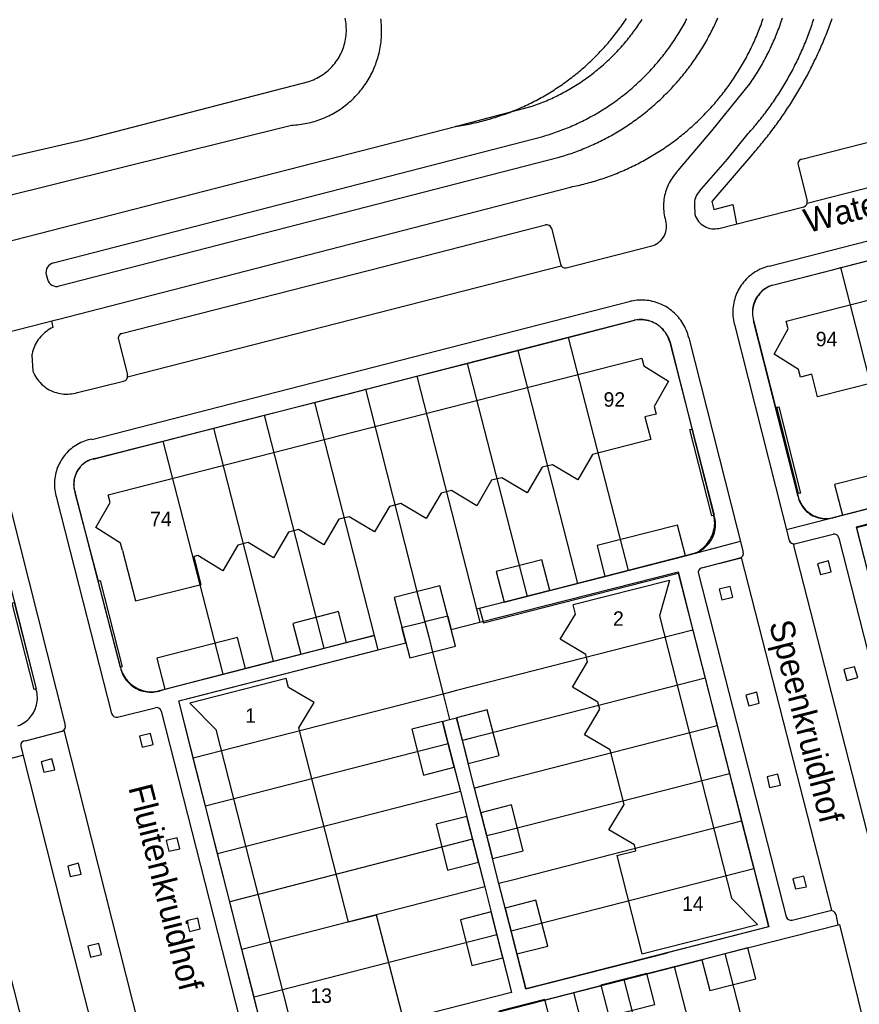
# Model space of a CAD drawing. Extents: x 123992 to 125854, y 449108 to 451911.
# Tile 116 of 175: x 125484 to 125571, y 450531 to 450633. Entities that reach past the tile are written whole.
import ezdxf
from ezdxf.enums import TextEntityAlignment as Align

# ---------------------------------------------------------------- set-up
doc = ezdxf.new("R2010")
doc.units = 0
for name, color, linetype in [('DEFAULT_113', 2, 'CONTINUOUS'), ('DEFAULT_117', 3, 'CONTINUOUS'), ('DEFAULT_21', 8, 'CONTINUOUS'), ('DEFAULT_4', 1, 'CONTINUOUS'), ('DEFAULT_48', 141, 'CONTINUOUS'), ('DEFAULT_5', 1, 'CONTINUOUS'), ('DEFAULT_79', 9, 'CONTINUOUS'), ('DEFAULT_80', 9, 'CONTINUOUS'), ('DEFAULT_99', 9, 'CONTINUOUS')]:
    doc.layers.add(name, color=color, linetype=linetype)

msp = doc.modelspace()

# ---------------------------------------------------------------- linework, layer by layer
at = {"layer": 'DEFAULT_21'}
for points in [[(125569.205, 450607.237), (125569.774, 450607.382), (125574.447, 450608.579)], [(125562.112, 450605.421), (125568.586, 450607.078)], [(125568.586, 450607.078), (125569.205, 450607.237)], [(125571.079, 450599.855), (125569.205, 450607.237)], [(125562.112, 450605.421), (125561.925, 450605.349), (125561.744, 450605.265), (125561.568, 450605.17), (125561.399, 450605.063), (125561.237, 450604.946), (125561.083, 450604.818), (125560.937, 450604.681), (125560.801, 450604.535), (125560.674, 450604.38), (125560.558, 450604.218), (125560.452, 450604.048), (125560.358, 450603.872), (125560.275, 450603.69), (125560.204, 450603.503), (125560.145, 450603.312), (125560.098, 450603.117), (125560.065, 450602.92), (125560.044, 450602.721), (125560.035, 450602.522), (125560.04, 450602.322), (125560.058, 450602.122), (125560.088, 450601.925), (125560.132, 450601.73), (125560.135, 450601.716)], [(125540.933, 450599.971), (125547.84, 450601.761)], [(125548.083, 450601.797), (125547.84, 450601.761)], [(125551.456, 450599.6), (125551.389, 450599.789), (125551.311, 450599.972), (125551.221, 450600.151), (125551.12, 450600.324), (125551.009, 450600.49), (125550.887, 450600.649), (125550.756, 450600.799), (125550.615, 450600.941), (125550.466, 450601.074), (125550.309, 450601.198), (125550.144, 450601.311), (125549.972, 450601.414), (125549.794, 450601.506), (125549.611, 450601.586), (125549.424, 450601.655), (125549.232, 450601.711), (125549.037, 450601.756), (125548.84, 450601.788), (125548.641, 450601.808), (125548.441, 450601.815), (125548.241, 450601.81), (125548.083, 450601.797)], [(125564.751, 450583.473), (125560.135, 450601.716)], [(125535.699, 450598.634), (125540.933, 450599.971)], [(125540.933, 450599.971), (125547.135, 450575.818)], [(125551.456, 450599.6), (125556.041, 450581.499)], [(125575.342, 450583.068), (125571.079, 450599.855)], [(125530.457, 450597.295), (125535.699, 450598.634)], [(125535.699, 450598.634), (125541.904, 450574.477)], [(125525.235, 450595.961), (125530.457, 450597.295)], [(125530.457, 450597.295), (125536.663, 450573.134)], [(125519.936, 450594.608), (125520.038, 450594.634), (125525.235, 450595.961)], [(125525.235, 450595.961), (125531.442, 450571.796)], [(125514.617, 450593.249), (125519.643, 450594.533)], [(125519.643, 450594.533), (125519.936, 450594.608)], [(125519.936, 450594.608), (125521.518, 450588.369)], [(125509.405, 450591.918), (125514.617, 450593.249)], [(125514.617, 450593.249), (125520.823, 450569.084)], [(125504.154, 450590.573), (125509.405, 450591.918)], [(125509.405, 450591.918), (125515.611, 450567.745)], [(125498.913, 450589.231), (125504.154, 450590.573)], [(125504.154, 450590.573), (125510.363, 450566.396)], [(125491.695, 450587.383), (125498.913, 450589.231)], [(125498.913, 450589.231), (125505.123, 450565.05)], [(125521.518, 450588.369), (125525.257, 450573.623)], [(125491.695, 450587.383), (125491.504, 450587.325), (125491.317, 450587.253), (125491.136, 450587.167), (125490.963, 450587.068), (125490.797, 450586.957), (125490.639, 450586.833), (125490.492, 450586.699), (125490.355, 450586.553), (125490.229, 450586.398), (125490.114, 450586.234), (125490.013, 450586.062), (125489.924, 450585.882), (125489.849, 450585.697), (125489.788, 450585.507), (125489.741, 450585.312), (125489.709, 450585.115), (125489.692, 450584.916), (125489.689, 450584.716), (125489.701, 450584.516), (125489.728, 450584.318), (125489.77, 450584.122), (125489.826, 450583.931)], [(125494.517, 450565.751), (125489.826, 450583.931)], [(125564.751, 450583.473), (125564.801, 450583.279), (125564.864, 450583.09), (125564.94, 450582.905), (125565.029, 450582.725), (125565.129, 450582.553), (125565.242, 450582.387), (125565.365, 450582.23), (125565.499, 450582.081), (125565.642, 450581.942), (125565.795, 450581.813), (125565.957, 450581.695), (125566.126, 450581.588), (125566.302, 450581.493), (125566.484, 450581.411), (125566.671, 450581.341), (125566.863, 450581.284), (125567.058, 450581.24), (125567.256, 450581.21), (125567.455, 450581.193), (125567.655, 450581.191), (125567.854, 450581.201), (125568.053, 450581.226), (125568.249, 450581.264), (125568.353, 450581.29)], [(125575.342, 450583.068), (125568.353, 450581.29)], [(125481.189, 450581.715), (125485.775, 450563.532)], [(125554, 450577.577), (125554.181, 450577.662), (125554.357, 450577.757), (125554.527, 450577.862), (125554.691, 450577.977), (125554.848, 450578.1), (125554.998, 450578.233), (125555.14, 450578.373), (125555.274, 450578.522), (125555.399, 450578.678), (125555.515, 450578.841), (125555.622, 450579.01), (125555.719, 450579.185), (125555.806, 450579.365), (125555.882, 450579.55), (125555.948, 450579.739), (125556.003, 450579.931), (125556.047, 450580.126), (125556.079, 450580.323), (125556.101, 450580.522), (125556.111, 450580.722), (125556.109, 450580.922), (125556.097, 450581.121), (125556.073, 450581.32), (125556.041, 450581.499)], [(125577.204, 450581.877), (125570.798, 450580.233), (125572.337, 450574.209)], [(125554, 450577.577), (125547.135, 450575.818)], [(125547.135, 450575.818), (125541.904, 450574.477)], [(125531.787, 450570.453), (125552.312, 450575.683), (125553.851, 450569.637)], [(125541.904, 450574.477), (125536.663, 450573.134)], [(125525.257, 450573.623), (125526.066, 450570.488)], [(125536.663, 450573.134), (125531.442, 450571.796)], [(125531.442, 450571.796), (125531.787, 450570.453)], [(125527.043, 450570.735), (125526.066, 450570.488)], [(125528.44, 450571.088), (125527.043, 450570.735)], [(125528.44, 450571.088), (125528.801, 450569.692)], [(125521.21, 450567.577), (125524.094, 450568.315), (125523.689, 450569.888), (125526.066, 450570.488)], [(125526.066, 450570.488), (125526.47, 450568.924), (125526.878, 450567.346)], [(125528.801, 450569.692), (125531.787, 450570.453)], [(125515.611, 450567.745), (125520.823, 450569.084)], [(125520.823, 450569.084), (125521.21, 450567.577)], [(125553.851, 450569.637), (125529.359, 450563.357)], [(125553.851, 450569.637), (125555.121, 450564.648)], [(125510.363, 450566.396), (125515.611, 450567.745)], [(125502.073, 450556.343), (125500.563, 450562.291), (125521.21, 450567.577)], [(125526.878, 450567.346), (125527.969, 450563.001)], [(125494.517, 450565.751), (125494.565, 450565.557), (125494.625, 450565.366), (125494.696, 450565.179), (125494.779, 450564.997), (125494.873, 450564.821), (125494.978, 450564.65), (125495.093, 450564.487), (125495.217, 450564.331), (125495.352, 450564.182), (125495.495, 450564.043), (125495.646, 450563.912), (125495.806, 450563.791), (125495.972, 450563.681), (125496.145, 450563.58), (125496.324, 450563.491), (125496.508, 450563.413), (125496.697, 450563.346), (125496.889, 450563.291), (125497.084, 450563.248), (125497.282, 450563.217), (125497.481, 450563.199), (125497.681, 450563.192), (125497.881, 450563.198), (125497.931, 450563.202)], [(125505.123, 450565.05), (125510.363, 450566.396)], [(125497.931, 450563.202), (125505.123, 450565.05)], [(125555.121, 450564.648), (125530.906, 450558.427)], [(125555.121, 450564.648), (125556.382, 450559.696)], [(125483.898, 450559.708), (125484.083, 450559.784), (125484.262, 450559.871), (125484.436, 450559.97), (125484.603, 450560.08), (125484.762, 450560.201), (125484.914, 450560.332), (125485.057, 450560.472), (125485.19, 450560.621), (125485.313, 450560.778), (125485.426, 450560.943), (125485.529, 450561.115), (125485.62, 450561.293), (125485.699, 450561.477), (125485.766, 450561.665), (125485.821, 450561.857), (125485.863, 450562.053), (125485.893, 450562.25), (125485.91, 450562.45), (125485.914, 450562.649), (125485.905, 450562.849), (125485.884, 450563.048), (125485.849, 450563.245), (125485.802, 450563.439), (125485.775, 450563.532)], [(125527.969, 450563.001), (125502.073, 450556.343)], [(125529.359, 450563.357), (125527.969, 450563.001)], [(125527.969, 450563.001), (125528.634, 450560.353)], [(125528.634, 450560.353), (125529.364, 450560.541)], [(125529.964, 450558.186), (125529.364, 450560.541)], [(125527.91, 450560.167), (125528.634, 450560.353)], [(125527.91, 450560.167), (125528.505, 450557.831)], [(125556.382, 450559.696), (125532.395, 450553.534)], [(125556.382, 450559.696), (125557.643, 450554.743)], [(125528.505, 450557.831), (125503.338, 450551.361)], [(125528.505, 450557.831), (125529.76, 450552.899)], [(125530.906, 450558.427), (125529.964, 450558.186)], [(125531.226, 450553.234), (125529.964, 450558.186)], [(125503.338, 450551.361), (125502.073, 450556.343)], [(125557.643, 450554.743), (125533.772, 450548.612)], [(125557.643, 450554.743), (125558.901, 450549.802)], [(125532.395, 450553.534), (125531.226, 450553.234)], [(125529.76, 450552.899), (125504.591, 450546.427)], [(125529.76, 450552.899), (125531.023, 450547.936)], [(125532.488, 450548.283), (125531.226, 450553.234)], [(125504.591, 450546.427), (125503.338, 450551.361)], [(125558.901, 450549.802), (125535.147, 450543.7)], [(125558.901, 450549.802), (125560.16, 450544.859)], [(125533.772, 450548.612), (125532.488, 450548.283)], [(125533.747, 450543.341), (125532.488, 450548.283)], [(125531.023, 450547.936), (125505.851, 450541.465)], [(125531.023, 450547.936), (125532.281, 450542.994)], [(125505.851, 450541.465), (125504.591, 450546.427)], [(125560.16, 450544.859), (125536.521, 450538.788)], [(125560.16, 450544.859), (125561.685, 450538.868), (125538.191, 450532.861)], [(125535.147, 450543.7), (125533.747, 450543.341)], [(125535.006, 450538.399), (125533.747, 450543.341)], [(125532.281, 450542.994), (125507.106, 450536.522)], [(125532.281, 450542.994), (125533.542, 450538.041)], [(125507.106, 450536.522), (125505.851, 450541.465)], [(125557.192, 450536.077), (125569.058, 450539.112), (125574.837, 450515.559), (125574.937, 450514.855), (125563.405, 450511.906)], [(125533.542, 450538.041), (125508.364, 450531.569)], [(125533.542, 450538.041), (125535.064, 450532.062), (125509.878, 450525.608), (125508.364, 450531.569)], [(125536.521, 450538.788), (125535.006, 450538.399)], [(125538.191, 450532.861), (125536.526, 450532.436), (125535.006, 450538.399)], [(125508.364, 450531.569), (125507.106, 450536.522)], [(125551.95, 450534.736), (125557.192, 450536.077)], [(125563.405, 450511.906), (125557.192, 450536.077)], [(125546.728, 450533.4), (125551.95, 450534.736)], [(125558.163, 450510.566), (125551.95, 450534.736)], [(125541.498, 450532.062), (125546.728, 450533.4)], [(125552.941, 450509.231), (125546.728, 450533.4)], [(125538.653, 450531.334), (125541.498, 450532.062)], [(125547.709, 450507.893), (125541.498, 450532.062)], [(125536.188, 450530.703), (125538.653, 450531.334)]]:
    msp.add_lwpolyline(points, dxfattribs=at)
at = {"layer": 'DEFAULT_4'}
for points in [[(125572.78, 450595.353), (125566.766, 450593.816), (125566.168, 450596.161), (125565.009, 450595.867), (125564.81, 450596.654), (125562.266, 450598.261), (125563.73, 450600.89), (125563.53, 450601.676), (125613.453, 450614.455)], [(125494.735, 450577.875), (125494.533, 450578.659), (125491.986, 450580.258), (125493.46, 450582.879), (125493.26, 450583.665), (125548.562, 450597.827), (125548.759, 450597.036), (125551.314, 450595.447)], [(125551.314, 450595.447), (125549.84, 450592.823), (125550.043, 450592.034), (125548.879, 450591.738), (125549.478, 450589.392), (125543.459, 450587.851), (125541.921, 450585.202), (125539.29, 450586.766), (125538.238, 450586.513), (125536.677, 450583.869), (125534.048, 450585.44), (125532.994, 450585.173), (125531.454, 450582.524), (125528.824, 450584.101), (125527.771, 450583.837), (125526.222, 450581.19), (125523.594, 450582.767), (125522.396, 450582.463), (125520.86, 450579.814), (125518.217, 450581.386), (125517.164, 450581.127), (125515.612, 450578.48), (125512.979, 450580.05), (125511.932, 450579.783), (125510.382, 450577.134), (125507.753, 450578.708), (125506.7, 450578.44), (125505.15, 450575.795), (125502.525, 450577.376), (125502.146, 450577.279)], [(125575.362, 450583.071), (125574.553, 450586.267), (125568.548, 450584.732), (125569.361, 450581.546), (125575.362, 450583.071)], [(125553.08, 450577.341), (125552.263, 450580.532), (125543.918, 450578.396), (125544.732, 450575.207), (125553.08, 450577.341)], [(125494.735, 450577.875), (125496.088, 450572.651), (125502.892, 450574.378), (125502.146, 450577.279)], [(125551.435, 450574.79), (125541.443, 450572.242)], [(125551.435, 450574.79), (125550.404, 450571.099), (125557.853, 450541.841), (125560.535, 450539.09)], [(125547.944, 450546.758), (125547.79, 450547.365), (125545.147, 450548.902), (125546.73, 450551.529), (125545.263, 450557.228), (125542.632, 450558.781), (125544.196, 450561.416), (125544.002, 450562.176), (125541.372, 450563.722), (125542.944, 450566.356), (125542.744, 450567.112), (125540.082, 450568.679), (125541.683, 450571.3), (125541.443, 450572.242)], [(125507.475, 450565.663), (125506.656, 450568.862), (125498.305, 450566.722), (125499.132, 450563.512), (125507.475, 450565.663)], [(125518.167, 450539.327), (125513.014, 450559.505), (125514.605, 450562.135), (125511.942, 450563.679), (125511.701, 450564.617), (125501.71, 450562.067), (125504.409, 450559.309), (125511.865, 450530.05), (125510.834, 450526.361), (125520.824, 450528.928)], [(125545.958, 450546.249), (125547.944, 450546.758)], [(125545.958, 450546.249), (125548.577, 450536.055), (125560.535, 450539.09)], [(125520.804, 450529.005), (125523.71, 450529.755), (125521.059, 450540.071), (125518.167, 450539.327)], [(125560.37, 450533.478), (125559.542, 450536.684), (125554.769, 450535.451), (125555.598, 450532.257), (125560.37, 450533.478)]]:
    msp.add_lwpolyline(points, dxfattribs=at)
at = {"layer": 'DEFAULT_48'}
for points in [[(125513.378, 450626.363), (125513.574, 450626.404), (125513.768, 450626.452), (125513.96, 450626.507), (125514.15, 450626.569), (125514.338, 450626.637), (125514.524, 450626.712), (125514.706, 450626.794), (125514.886, 450626.882), (125515.062, 450626.976), (125515.235, 450627.077), (125515.404, 450627.183), (125515.569, 450627.296), (125515.73, 450627.415), (125515.887, 450627.539), (125516.04, 450627.668), (125516.187, 450627.803), (125516.33, 450627.944), (125516.467, 450628.089), (125516.6, 450628.239), (125516.726, 450628.393), (125516.848, 450628.552), (125516.963, 450628.716), (125517.073, 450628.883), (125517.177, 450629.054), (125517.274, 450629.228), (125517.365, 450629.406), (125517.45, 450629.588), (125517.529, 450629.772), (125517.6, 450629.958), (125517.665, 450630.147), (125517.723, 450630.339), (125517.775, 450630.532), (125517.819, 450630.727), (125517.857, 450630.923), (125517.887, 450631.121), (125517.911, 450631.32), (125517.927, 450631.519), (125517.936, 450631.719), (125517.938, 450631.919), (125517.933, 450632.119), (125517.921, 450632.318), (125517.902, 450632.517), (125517.876, 450632.716), (125517.842, 450632.913), (125517.802, 450633.109)], [(125481.456, 450618.358), (125490.961, 450620.547), (125513.378, 450626.363)]]:
    msp.add_lwpolyline(points, dxfattribs=at)
at = {"layer": 'DEFAULT_5'}
for points in [[(125539.023, 450573.746), (125538.196, 450576.936), (125533.448, 450575.708), (125534.282, 450572.524), (125539.023, 450573.746)], [(125529.252, 450567.95), (125527.627, 450574.234), (125522.885, 450573.011), (125524.499, 450566.741), (125529.252, 450567.95)], [(125517.963, 450568.349), (125517.135, 450571.546), (125512.387, 450570.322), (125513.218, 450567.13), (125517.963, 450568.349)], [(125533.768, 450556.614), (125532.547, 450561.36), (125529.357, 450560.535), (125530.578, 450555.792), (125533.768, 450556.614)], [(125529.123, 450555.414), (125527.908, 450560.167), (125524.713, 450559.347), (125525.926, 450554.594), (125529.123, 450555.414)], [(125536.279, 450546.748), (125535.062, 450551.495), (125531.867, 450550.675), (125533.083, 450545.929), (125536.279, 450546.748)], [(125527.23, 450549.494), (125528.433, 450544.744), (125531.631, 450545.554), (125530.427, 450550.303)], [(125530.427, 450550.303), (125527.23, 450549.494)], [(125538.802, 450536.866), (125537.584, 450541.612), (125534.389, 450540.791), (125535.607, 450536.046), (125538.802, 450536.866)], [(125534.152, 450535.659), (125532.948, 450540.407), (125529.75, 450539.598), (125530.955, 450534.848), (125534.152, 450535.659)], [(125549.913, 450530.811), (125549.085, 450534.011), (125544.318, 450532.793), (125545.145, 450529.605), (125549.913, 450530.811)], [(125539.334, 450528.11), (125538.511, 450531.317), (125533.765, 450530.102), (125534.581, 450526.898), (125539.334, 450528.11)]]:
    msp.add_lwpolyline(points, dxfattribs=at)
at = {"layer": 'DEFAULT_79'}
for points in [[(125512.262, 450621.995), (125512.462, 450622.006), (125512.661, 450622.02), (125512.86, 450622.039), (125513.059, 450622.062), (125513.257, 450622.089), (125513.455, 450622.12), (125513.652, 450622.155), (125513.848, 450622.194), (125514.043, 450622.237), (125514.237, 450622.284), (125514.431, 450622.335), (125514.623, 450622.39), (125514.814, 450622.449), (125515.004, 450622.512), (125515.193, 450622.579), (125515.38, 450622.649), (125515.565, 450622.724), (125515.749, 450622.802), (125515.932, 450622.884), (125516.113, 450622.97), (125516.291, 450623.059), (125516.468, 450623.152), (125516.644, 450623.249), (125516.817, 450623.349), (125516.988, 450623.453), (125517.156, 450623.56), (125517.323, 450623.671), (125517.487, 450623.785), (125517.649, 450623.902), (125517.809, 450624.023), (125517.966, 450624.147), (125518.12, 450624.274), (125518.272, 450624.404), (125518.421, 450624.538), (125518.567, 450624.674), (125518.71, 450624.813), (125518.851, 450624.956), (125518.989, 450625.101), (125519.123, 450625.249), (125519.255, 450625.399), (125519.383, 450625.553), (125519.508, 450625.709), (125519.63, 450625.867), (125519.749, 450626.028), (125519.865, 450626.191), (125519.977, 450626.357), (125520.085, 450626.525), (125520.19, 450626.695), (125520.292, 450626.867), (125520.39, 450627.042), (125520.485, 450627.218), (125520.575, 450627.396), (125520.663, 450627.576), (125520.746, 450627.758), (125520.826, 450627.941), (125520.902, 450628.126), (125520.974, 450628.313), (125521.042, 450628.501), (125521.107, 450628.69), (125521.167, 450628.881), (125521.224, 450629.073), (125521.276, 450629.266), (125521.325, 450629.46), (125521.37, 450629.654), (125521.41, 450629.85), (125521.447, 450630.047), (125521.48, 450630.244), (125521.508, 450630.442), (125521.533, 450630.641), (125521.553, 450630.84), (125521.57, 450631.039), (125521.582, 450631.239), (125521.59, 450631.438), (125521.594, 450631.638), (125521.594, 450631.838), (125521.59, 450632.038), (125521.582, 450632.238), (125521.569, 450632.438), (125521.553, 450632.637), (125521.532, 450632.836), (125521.508, 450633.034)], [(125565.693, 450613.92), (125610.674, 450625.459)], [(125482.096, 450614.497), (125512.262, 450621.995)], [(125495.255, 450595.9), (125540.194, 450607.403)], [(125564.253, 450578.548), (125573.612, 450541.953)], [(125568.251, 450540.571), (125558.88, 450577.149)], [(125488.651, 450559.249), (125497.91, 450522.637)]]:
    msp.add_lwpolyline(points, dxfattribs=at)
at = {"layer": 'DEFAULT_80'}
for points in [[(125565.014, 450583.828), (125564.814, 450583.785), (125562.547, 450592.742), (125562.756, 450592.785), (125565.014, 450583.828)], [(125556.012, 450581.523), (125555.806, 450581.487), (125553.537, 450590.437), (125553.743, 450590.483), (125556.012, 450581.523)], [(125494.712, 450565.835), (125494.509, 450565.774), (125492.216, 450574.724), (125492.423, 450574.786), (125494.712, 450565.835)], [(125485.775, 450563.532), (125485.567, 450563.481), (125483.289, 450572.436), (125483.495, 450572.486), (125485.775, 450563.532)]]:
    msp.add_lwpolyline(points, dxfattribs=at)
at = {"layer": 'DEFAULT_99'}
for points in [[(125529.261, 450621.879), (125529.459, 450621.908), (125529.657, 450621.938), (125529.854, 450621.969), (125530.051, 450622.003), (125530.248, 450622.037), (125530.445, 450622.074), (125530.641, 450622.112), (125530.837, 450622.151), (125531.033, 450622.192), (125531.229, 450622.235), (125531.424, 450622.279), (125531.618, 450622.324), (125531.813, 450622.371), (125532.007, 450622.42), (125532.2, 450622.47), (125532.394, 450622.522), (125532.586, 450622.575), (125532.779, 450622.629), (125532.971, 450622.686), (125533.162, 450622.743), (125533.353, 450622.802), (125533.544, 450622.863), (125533.734, 450622.925), (125533.924, 450622.989), (125534.113, 450623.054), (125534.301, 450623.121), (125534.489, 450623.189), (125534.677, 450623.258), (125534.864, 450623.329), (125535.05, 450623.402), (125535.236, 450623.476), (125535.421, 450623.551), (125535.606, 450623.628), (125535.79, 450623.707), (125535.973, 450623.786), (125536.156, 450623.868), (125536.338, 450623.95), (125536.52, 450624.034), (125536.7, 450624.12), (125536.881, 450624.207), (125537.06, 450624.295), (125537.239, 450624.385), (125537.417, 450624.476), (125537.594, 450624.568), (125537.771, 450624.662), (125537.947, 450624.758), (125538.122, 450624.854), (125538.296, 450624.952), (125538.469, 450625.052), (125538.642, 450625.152), (125538.814, 450625.255), (125538.985, 450625.358), (125539.156, 450625.463), (125539.325, 450625.569), (125539.494, 450625.676), (125539.662, 450625.785), (125539.829, 450625.895), (125539.995, 450626.007), (125540.16, 450626.119), (125540.324, 450626.233), (125540.488, 450626.349), (125540.65, 450626.465), (125540.812, 450626.583), (125540.973, 450626.702), (125541.132, 450626.823), (125541.291, 450626.944), (125541.449, 450627.067), (125541.606, 450627.191), (125541.762, 450627.316), (125541.916, 450627.443), (125542.07, 450627.571), (125542.223, 450627.7), (125542.375, 450627.83), (125542.526, 450627.961), (125542.676, 450628.094), (125542.825, 450628.227), (125542.972, 450628.362), (125543.119, 450628.498), (125543.264, 450628.635), (125543.409, 450628.774), (125543.552, 450628.913), (125543.695, 450629.054), (125543.836, 450629.195), (125543.976, 450629.338), (125544.115, 450629.482), (125544.253, 450629.627), (125544.389, 450629.773), (125544.525, 450629.92), (125544.659, 450630.068), (125544.792, 450630.217), (125544.924, 450630.367), (125545.055, 450630.519), (125545.185, 450630.671), (125545.313, 450630.824), (125545.441, 450630.979), (125545.567, 450631.134), (125545.691, 450631.29), (125545.815, 450631.447), (125545.937, 450631.606), (125546.058, 450631.765), (125546.178, 450631.925), (125546.297, 450632.086), (125546.414, 450632.248), (125546.53, 450632.411), (125546.645, 450632.575), (125546.758, 450632.739), (125546.871, 450632.905), (125546.982, 450633.071)], [(125538.305, 450620.834), (125538.497, 450620.89), (125538.689, 450620.947), (125538.88, 450621.007), (125539.07, 450621.067), (125539.26, 450621.129), (125539.45, 450621.193), (125539.639, 450621.258), (125539.827, 450621.325), (125540.015, 450621.394), (125540.203, 450621.464), (125540.39, 450621.535), (125540.576, 450621.608), (125540.761, 450621.683), (125540.946, 450621.759), (125541.131, 450621.836), (125541.314, 450621.915), (125541.497, 450621.996), (125541.68, 450622.078), (125541.862, 450622.161), (125542.043, 450622.246), (125542.223, 450622.333), (125542.403, 450622.421), (125542.581, 450622.51), (125542.76, 450622.601), (125542.937, 450622.693), (125543.114, 450622.787), (125543.29, 450622.882), (125543.465, 450622.979), (125543.639, 450623.077), (125543.812, 450623.177), (125543.985, 450623.278), (125544.157, 450623.38), (125544.328, 450623.484), (125544.498, 450623.589), (125544.667, 450623.695), (125544.836, 450623.803), (125545.003, 450623.913), (125545.17, 450624.023), (125545.335, 450624.135), (125545.5, 450624.249), (125545.664, 450624.364), (125545.827, 450624.48), (125545.989, 450624.597), (125546.15, 450624.716), (125546.31, 450624.836), (125546.469, 450624.957), (125546.627, 450625.08), (125546.784, 450625.204), (125546.94, 450625.329), (125547.094, 450625.455), (125547.248, 450625.583), (125547.401, 450625.712), (125547.553, 450625.842), (125547.704, 450625.974), (125547.853, 450626.107), (125548.002, 450626.24), (125548.149, 450626.376), (125548.296, 450626.512), (125548.441, 450626.65), (125548.585, 450626.788), (125548.728, 450626.928), (125548.87, 450627.069), (125549.01, 450627.211), (125549.15, 450627.355), (125549.288, 450627.499), (125549.425, 450627.645), (125549.561, 450627.792), (125549.695, 450627.94), (125549.829, 450628.088), (125549.961, 450628.239), (125550.092, 450628.39), (125550.222, 450628.542), (125550.35, 450628.695), (125550.478, 450628.849), (125550.604, 450629.005), (125550.728, 450629.161), (125550.852, 450629.318), (125550.974, 450629.477), (125551.095, 450629.636), (125551.214, 450629.797), (125551.333, 450629.958), (125551.449, 450630.12), (125551.565, 450630.283), (125551.679, 450630.448), (125551.792, 450630.613), (125551.904, 450630.779), (125552.014, 450630.946), (125552.122, 450631.113), (125552.23, 450631.282), (125552.336, 450631.452), (125552.441, 450631.622), (125552.544, 450631.794), (125552.646, 450631.966), (125552.746, 450632.139), (125552.845, 450632.312), (125552.942, 450632.487), (125553.039, 450632.662), (125553.133, 450632.839), (125553.227, 450633.016)], [(125539.998, 450618.676), (125540.19, 450618.733), (125540.381, 450618.791), (125540.572, 450618.851), (125540.762, 450618.912), (125540.952, 450618.974), (125541.142, 450619.038), (125541.331, 450619.104), (125541.519, 450619.171), (125541.707, 450619.239), (125541.895, 450619.309), (125542.081, 450619.381), (125542.268, 450619.453), (125542.453, 450619.528), (125542.639, 450619.603), (125542.823, 450619.681), (125543.007, 450619.759), (125543.19, 450619.839), (125543.373, 450619.92), (125543.555, 450620.003), (125543.737, 450620.087), (125543.917, 450620.173), (125544.097, 450620.26), (125544.277, 450620.348), (125544.456, 450620.438), (125544.634, 450620.529), (125544.811, 450620.622), (125544.987, 450620.715), (125545.163, 450620.811), (125545.338, 450620.907), (125545.513, 450621.005), (125545.686, 450621.104), (125545.859, 450621.205), (125546.031, 450621.307), (125546.203, 450621.41), (125546.373, 450621.515), (125546.543, 450621.621), (125546.712, 450621.728), (125546.88, 450621.837), (125547.047, 450621.946), (125547.213, 450622.058), (125547.378, 450622.17), (125547.543, 450622.284), (125547.707, 450622.399), (125547.869, 450622.515), (125548.031, 450622.632), (125548.192, 450622.751), (125548.352, 450622.871), (125548.511, 450622.992), (125548.67, 450623.115), (125548.827, 450623.238), (125548.983, 450623.363), (125549.138, 450623.489), (125549.293, 450623.616), (125549.446, 450623.745), (125549.598, 450623.874), (125549.749, 450624.005), (125549.9, 450624.137), (125550.049, 450624.27), (125550.197, 450624.405), (125550.344, 450624.54), (125550.491, 450624.676), (125550.636, 450624.814), (125550.78, 450624.953), (125550.923, 450625.093), (125551.064, 450625.234), (125551.205, 450625.376), (125551.345, 450625.519), (125551.483, 450625.663), (125551.621, 450625.809), (125551.757, 450625.955), (125551.892, 450626.102), (125552.026, 450626.251), (125552.159, 450626.4), (125552.291, 450626.551), (125552.421, 450626.702), (125552.551, 450626.855), (125552.679, 450627.009), (125552.806, 450627.163), (125552.932, 450627.319), (125553.056, 450627.475), (125553.18, 450627.632), (125553.302, 450627.791), (125553.423, 450627.95), (125553.542, 450628.11), (125553.661, 450628.272), (125553.778, 450628.434), (125553.894, 450628.597), (125554.008, 450628.76), (125554.122, 450628.925), (125554.234, 450629.091), (125554.345, 450629.257), (125554.454, 450629.425), (125554.563, 450629.593), (125554.67, 450629.762), (125554.775, 450629.932), (125554.879, 450630.102), (125554.982, 450630.274), (125555.084, 450630.446), (125555.184, 450630.619), (125555.283, 450630.793), (125555.381, 450630.967), (125555.477, 450631.143), (125555.572, 450631.319), (125555.666, 450631.495), (125555.758, 450631.673), (125555.849, 450631.851), (125555.938, 450632.03), (125556.026, 450632.21), (125556.113, 450632.39), (125556.198, 450632.571), (125556.282, 450632.752), (125556.365, 450632.935), (125556.446, 450633.117)], [(125541.174, 450615.582), (125541.37, 450615.621), (125541.566, 450615.662), (125541.761, 450615.704), (125541.957, 450615.748), (125542.151, 450615.793), (125542.346, 450615.84), (125542.54, 450615.888), (125542.734, 450615.938), (125542.927, 450615.989), (125543.12, 450616.042), (125543.313, 450616.096), (125543.505, 450616.151), (125543.696, 450616.208), (125543.888, 450616.266), (125544.079, 450616.326), (125544.269, 450616.387), (125544.459, 450616.45), (125544.648, 450616.514), (125544.837, 450616.58), (125545.026, 450616.647), (125545.214, 450616.715), (125545.401, 450616.785), (125545.588, 450616.856), (125545.774, 450616.929), (125545.96, 450617.003), (125546.145, 450617.078), (125546.33, 450617.155), (125546.514, 450617.233), (125546.698, 450617.313), (125546.881, 450617.394), (125547.063, 450617.476), (125547.244, 450617.56), (125547.425, 450617.645), (125547.606, 450617.731), (125547.785, 450617.819), (125547.964, 450617.908), (125548.143, 450617.999), (125548.32, 450618.091), (125548.497, 450618.184), (125548.674, 450618.278), (125548.849, 450618.374), (125549.024, 450618.472), (125549.198, 450618.57), (125549.371, 450618.67), (125549.544, 450618.771), (125549.716, 450618.873), (125549.887, 450618.977), (125550.057, 450619.082), (125550.226, 450619.188), (125550.395, 450619.296), (125550.563, 450619.405), (125550.73, 450619.515), (125550.896, 450619.626), (125551.061, 450619.739), (125551.225, 450619.853), (125551.389, 450619.968), (125551.552, 450620.084), (125551.713, 450620.202), (125551.874, 450620.321), (125552.034, 450620.441), (125552.194, 450620.562), (125552.352, 450620.684), (125552.509, 450620.808), (125552.665, 450620.932), (125552.821, 450621.058), (125552.975, 450621.185), (125553.129, 450621.314), (125553.281, 450621.443), (125553.432, 450621.574), (125553.583, 450621.705), (125553.732, 450621.838), (125553.881, 450621.972), (125554.028, 450622.107), (125554.175, 450622.244), (125554.32, 450622.381), (125554.465, 450622.519), (125554.608, 450622.659), (125554.75, 450622.799), (125554.892, 450622.941), (125555.032, 450623.084), (125555.171, 450623.227), (125555.309, 450623.372), (125555.446, 450623.518), (125555.581, 450623.665), (125555.716, 450623.813), (125555.85, 450623.962), (125555.982, 450624.111), (125556.113, 450624.262), (125556.243, 450624.414), (125556.372, 450624.567), (125556.5, 450624.721), (125556.627, 450624.876), (125556.752, 450625.031), (125556.877, 450625.188), (125557, 450625.346), (125557.122, 450625.504), (125557.242, 450625.664), (125557.362, 450625.824), (125557.48, 450625.985), (125557.597, 450626.147), (125557.713, 450626.311), (125557.828, 450626.474), (125557.941, 450626.639), (125558.053, 450626.805), (125558.164, 450626.971), (125558.274, 450627.139), (125558.382, 450627.307), (125558.489, 450627.476), (125558.595, 450627.645), (125558.7, 450627.816), (125558.803, 450627.987), (125558.905, 450628.159), (125559.005, 450628.332), (125559.105, 450628.506), (125559.203, 450628.68), (125559.299, 450628.855), (125559.395, 450629.031), (125559.489, 450629.207), (125559.581, 450629.385), (125559.673, 450629.562), (125559.763, 450629.741), (125559.851, 450629.92), (125559.939, 450630.1), (125560.025, 450630.281), (125560.109, 450630.462), (125560.192, 450630.644), (125560.274, 450630.826), (125560.355, 450631.01), (125560.434, 450631.193), (125560.511, 450631.378), (125560.588, 450631.562), (125560.663, 450631.748), (125560.736, 450631.934), (125560.808, 450632.121), (125560.879, 450632.308), (125560.948, 450632.495), (125561.016, 450632.683), (125561.082, 450632.872), (125561.147, 450633.061)], [(125559.592, 450621.135), (125559.726, 450621.284), (125559.858, 450621.434), (125559.99, 450621.584), (125560.12, 450621.736), (125560.25, 450621.888), (125560.379, 450622.041), (125560.507, 450622.194), (125560.634, 450622.349), (125560.76, 450622.504), (125560.885, 450622.661), (125561.009, 450622.817), (125561.132, 450622.975), (125561.254, 450623.134), (125561.375, 450623.293), (125561.495, 450623.453), (125561.614, 450623.613), (125561.732, 450623.775), (125561.849, 450623.937), (125561.965, 450624.1), (125562.08, 450624.264), (125562.194, 450624.428), (125562.307, 450624.593), (125562.419, 450624.759), (125562.53, 450624.925), (125562.64, 450625.092), (125562.749, 450625.26), (125562.857, 450625.428), (125562.963, 450625.598), (125563.069, 450625.767), (125563.174, 450625.938), (125563.277, 450626.109), (125563.38, 450626.281), (125563.481, 450626.453), (125563.581, 450626.626), (125563.681, 450626.8), (125563.779, 450626.974), (125563.876, 450627.149), (125563.972, 450627.324), (125564.067, 450627.5), (125564.161, 450627.677), (125564.253, 450627.854), (125564.345, 450628.032), (125564.436, 450628.21), (125564.525, 450628.389), (125564.613, 450628.569), (125564.7, 450628.749), (125564.786, 450628.929), (125564.871, 450629.11), (125564.955, 450629.292), (125565.038, 450629.474), (125565.119, 450629.657), (125565.2, 450629.84), (125565.279, 450630.023), (125565.357, 450630.208), (125565.434, 450630.392), (125565.51, 450630.577), (125565.584, 450630.763), (125565.658, 450630.949), (125565.73, 450631.135), (125565.801, 450631.322), (125565.871, 450631.51), (125565.94, 450631.697), (125566.008, 450631.886), (125566.074, 450632.074), (125566.14, 450632.263), (125566.204, 450632.453), (125566.267, 450632.642), (125566.328, 450632.833), (125566.389, 450633.023)], [(125559.673, 450626.17), (125559.787, 450626.334), (125559.9, 450626.499), (125560.011, 450626.666), (125560.122, 450626.832), (125560.231, 450627), (125560.338, 450627.169), (125560.445, 450627.338), (125560.55, 450627.508), (125560.654, 450627.679), (125560.756, 450627.851), (125560.858, 450628.023), (125560.958, 450628.196), (125561.056, 450628.37), (125561.153, 450628.545), (125561.249, 450628.72), (125561.344, 450628.897), (125561.437, 450629.074), (125561.529, 450629.251), (125561.62, 450629.429), (125561.709, 450629.608), (125561.797, 450629.788), (125561.884, 450629.968), (125561.969, 450630.149), (125562.053, 450630.331), (125562.135, 450630.513), (125562.216, 450630.696), (125562.296, 450630.879), (125562.374, 450631.063), (125562.451, 450631.248), (125562.527, 450631.433), (125562.601, 450631.619), (125562.673, 450631.805), (125562.745, 450631.992), (125562.815, 450632.18), (125562.883, 450632.368), (125562.95, 450632.556), (125563.016, 450632.745), (125563.08, 450632.934), (125563.142, 450633.124)], [(125560.04, 450618.987), (125560.172, 450619.137), (125560.303, 450619.289), (125560.433, 450619.44), (125560.563, 450619.593), (125560.692, 450619.745), (125560.82, 450619.899), (125560.947, 450620.053), (125561.074, 450620.208), (125561.2, 450620.363), (125561.326, 450620.519), (125561.45, 450620.675), (125561.574, 450620.832), (125561.697, 450620.99), (125561.82, 450621.148), (125561.941, 450621.307), (125562.062, 450621.466), (125562.183, 450621.626), (125562.302, 450621.786), (125562.421, 450621.947), (125562.539, 450622.109), (125562.656, 450622.271), (125562.772, 450622.433), (125562.888, 450622.597), (125563.003, 450622.76), (125563.117, 450622.924), (125563.23, 450623.089), (125563.343, 450623.254), (125563.455, 450623.42), (125563.566, 450623.587), (125563.676, 450623.753), (125563.786, 450623.921), (125563.895, 450624.089), (125564.003, 450624.257), (125564.11, 450624.426), (125564.216, 450624.595), (125564.322, 450624.765), (125564.427, 450624.935), (125564.531, 450625.106), (125564.634, 450625.277), (125564.736, 450625.449), (125564.838, 450625.621), (125564.939, 450625.794), (125565.039, 450625.967), (125565.138, 450626.141), (125565.237, 450626.315), (125565.334, 450626.49), (125565.431, 450626.665), (125565.527, 450626.84), (125565.622, 450627.016), (125565.716, 450627.192), (125565.81, 450627.369), (125565.903, 450627.546), (125565.995, 450627.724), (125566.086, 450627.902), (125566.176, 450628.081), (125566.265, 450628.259), (125566.354, 450628.439), (125566.441, 450628.619), (125566.528, 450628.799), (125566.614, 450628.979), (125566.7, 450629.16), (125566.784, 450629.342), (125566.867, 450629.523), (125566.95, 450629.705), (125567.032, 450629.888), (125567.113, 450630.071), (125567.193, 450630.254), (125567.272, 450630.438), (125567.351, 450630.622), (125567.428, 450630.806), (125567.505, 450630.991), (125567.581, 450631.176), (125567.656, 450631.361), (125567.73, 450631.547), (125567.803, 450631.733), (125567.875, 450631.92), (125567.947, 450632.106), (125568.018, 450632.293), (125568.087, 450632.481), (125568.156, 450632.669), (125568.224, 450632.857), (125568.291, 450633.045)], [(125537.193, 450623.957), (125537.382, 450624.023), (125537.57, 450624.091), (125537.757, 450624.161), (125537.944, 450624.232), (125538.13, 450624.305), (125538.316, 450624.38), (125538.501, 450624.456), (125538.685, 450624.534), (125538.868, 450624.614), (125539.051, 450624.695), (125539.233, 450624.778), (125539.414, 450624.863), (125539.595, 450624.949), (125539.774, 450625.037), (125539.953, 450625.127), (125540.131, 450625.218), (125540.308, 450625.311), (125540.485, 450625.405), (125540.66, 450625.501), (125540.834, 450625.599), (125541.008, 450625.698), (125541.181, 450625.799), (125541.353, 450625.901), (125541.524, 450626.005), (125541.694, 450626.11), (125541.863, 450626.217), (125542.031, 450626.326), (125542.198, 450626.436), (125542.364, 450626.548), (125542.529, 450626.661), (125542.692, 450626.775), (125542.855, 450626.891), (125543.017, 450627.009), (125543.178, 450627.128), (125543.338, 450627.248), (125543.496, 450627.37), (125543.654, 450627.493), (125543.81, 450627.618), (125543.965, 450627.744), (125544.119, 450627.872), (125544.272, 450628.001), (125544.424, 450628.131), (125544.574, 450628.263), (125544.723, 450628.396), (125544.872, 450628.531), (125545.018, 450628.666), (125545.164, 450628.803), (125545.308, 450628.942), (125545.451, 450629.082), (125545.593, 450629.223), (125545.734, 450629.365), (125545.873, 450629.509), (125546.011, 450629.653), (125546.147, 450629.799), (125546.283, 450629.947), (125546.417, 450630.095), (125546.549, 450630.245), (125546.68, 450630.396), (125546.81, 450630.548), (125546.939, 450630.702), (125547.066, 450630.856), (125547.191, 450631.012), (125547.315, 450631.168), (125547.438, 450631.326), (125547.56, 450631.485), (125547.679, 450631.645), (125547.798, 450631.807), (125547.915, 450631.969), (125548.03, 450632.132), (125548.144, 450632.296), (125548.257, 450632.462), (125548.368, 450632.628), (125548.477, 450632.796), (125548.585, 450632.964)], [(125565.134, 450618.463), (125603.944, 450628.409)], [(125552.34, 450617.286), (125555.833, 450621.402), (125559.758, 450626.268)], [(125482.335, 450609.784), (125529.264, 450621.847), (125537.193, 450623.957)], [(125487.586, 450607.715), (125538.305, 450620.834)], [(125554.545, 450615.145), (125557.449, 450618.487), (125559.593, 450621.14)], [(125560.04, 450618.987), (125555.807, 450614.079), (125556.02, 450613.245), (125557.986, 450613.759), (125558.375, 450611.771)], [(125488.18, 450605.319), (125539.998, 450618.676)], [(125561.771, 450607.389), (125605.07, 450618.508)], [(125565.134, 450618.463), (125564.95, 450618.388), (125564.811, 450618.245), (125564.74, 450618.06), (125564.749, 450617.862), (125564.749, 450617.86)], [(125564.749, 450617.86), (125565.686, 450614.152)], [(125552.34, 450617.286), (125552.201, 450617.142), (125552.068, 450616.993), (125551.94, 450616.839), (125551.819, 450616.68), (125551.704, 450616.517), (125551.595, 450616.349), (125551.492, 450616.177), (125551.397, 450616.002), (125551.308, 450615.822), (125551.226, 450615.64), (125551.151, 450615.455), (125551.083, 450615.266), (125551.022, 450615.076), (125550.969, 450614.883), (125550.923, 450614.688), (125550.885, 450614.492), (125550.854, 450614.294), (125550.831, 450614.096), (125550.816, 450613.896), (125550.808, 450613.697), (125550.808, 450613.497), (125550.815, 450613.297), (125550.831, 450613.097), (125550.854, 450612.899), (125550.884, 450612.701), (125550.922, 450612.505), (125550.967, 450612.31), (125551.02, 450612.117), (125551.045, 450612.036)], [(125562.093, 450605.397), (125608.43, 450617.282)], [(125487.987, 450601.854), (125541.174, 450615.582)], [(125554.545, 450615.145), (125554.411, 450614.996), (125554.295, 450614.834), (125554.197, 450614.66), (125554.119, 450614.476), (125554.061, 450614.284), (125554.025, 450614.088), (125554.011, 450613.888), (125554.016, 450613.731)], [(125554.016, 450613.731), (125554.069, 450612.722)], [(125565.349, 450613.537), (125565.523, 450613.633), (125565.647, 450613.788), (125565.702, 450613.979), (125565.686, 450614.152)], [(125554.069, 450612.722), (125554.136, 450612.534), (125554.222, 450612.353), (125554.324, 450612.181), (125554.442, 450612.02), (125554.575, 450611.87), (125554.721, 450611.734), (125554.88, 450611.613), (125555.05, 450611.507), (125555.229, 450611.418), (125555.416, 450611.347), (125555.608, 450611.294), (125555.805, 450611.259), (125556.005, 450611.244), (125556.204, 450611.247), (125556.403, 450611.27), (125556.536, 450611.296)], [(125556.536, 450611.296), (125565.349, 450613.537)], [(125521.813, 450607.352), (125538.573, 450611.657)], [(125539.186, 450611.301), (125539.099, 450611.48), (125538.95, 450611.61), (125538.761, 450611.672), (125538.573, 450611.657)], [(125549.723, 450609.52), (125549.908, 450609.595), (125550.086, 450609.687), (125550.253, 450609.796), (125550.41, 450609.92), (125550.554, 450610.059), (125550.684, 450610.211), (125550.798, 450610.375), (125550.897, 450610.549), (125550.978, 450610.732), (125551.041, 450610.921), (125551.086, 450611.116), (125551.112, 450611.315), (125551.119, 450611.514), (125551.107, 450611.714), (125551.075, 450611.911), (125551.045, 450612.036)], [(125539.186, 450611.301), (125540.135, 450607.606)], [(125540.711, 450607.21), (125549.723, 450609.52)], [(125487.586, 450607.715), (125487.397, 450607.651), (125487.224, 450607.551), (125487.074, 450607.419), (125486.953, 450607.261), (125486.865, 450607.082), (125486.813, 450606.889), (125486.801, 450606.689), (125486.821, 450606.522)], [(125540.135, 450607.606), (125540.195, 450607.417), (125540.33, 450607.272), (125540.515, 450607.198), (125540.711, 450607.21)], [(125486.821, 450606.522), (125486.953, 450606.021)], [(125494.639, 450600.394), (125521.807, 450607.356)], [(125561.771, 450607.389), (125561.578, 450607.338), (125561.386, 450607.28), (125561.198, 450607.213), (125561.012, 450607.14), (125560.829, 450607.058), (125560.65, 450606.97), (125560.474, 450606.874), (125560.303, 450606.771), (125560.136, 450606.661), (125559.973, 450606.545), (125559.815, 450606.422), (125559.663, 450606.293), (125559.515, 450606.157), (125559.374, 450606.016), (125559.238, 450605.869), (125559.108, 450605.717), (125558.984, 450605.56), (125558.867, 450605.398), (125558.757, 450605.231), (125558.654, 450605.06), (125558.557, 450604.885), (125558.468, 450604.706), (125558.386, 450604.524), (125558.311, 450604.338), (125558.244, 450604.15), (125558.185, 450603.959), (125558.133, 450603.765), (125558.09, 450603.57), (125558.054, 450603.373), (125558.026, 450603.175), (125558.007, 450602.976), (125557.995, 450602.777), (125557.992, 450602.577), (125557.996, 450602.377), (125558.009, 450602.177), (125558.03, 450601.978), (125558.059, 450601.78), (125558.096, 450601.584), (125558.14, 450601.389), (125558.154, 450601.336)], [(125486.953, 450606.021), (125487.021, 450605.833), (125487.125, 450605.663), (125487.262, 450605.518), (125487.426, 450605.403), (125487.609, 450605.324), (125487.804, 450605.284), (125488.004, 450605.284), (125488.18, 450605.319)], [(125562.093, 450605.397), (125561.904, 450605.331), (125561.72, 450605.253), (125561.542, 450605.162), (125561.371, 450605.059), (125561.207, 450604.945), (125561.051, 450604.82), (125560.903, 450604.684), (125560.766, 450604.539), (125560.639, 450604.385), (125560.522, 450604.222), (125560.417, 450604.052), (125560.323, 450603.876), (125560.242, 450603.693), (125560.173, 450603.505), (125560.118, 450603.313), (125560.075, 450603.118), (125560.046, 450602.92), (125560.031, 450602.72), (125560.029, 450602.52), (125560.041, 450602.321), (125560.066, 450602.122), (125560.104, 450601.926), (125560.151, 450601.751)], [(125516.827, 450595.9), (125547.39, 450603.735)], [(125553.419, 450599.958), (125553.37, 450600.152), (125553.313, 450600.344), (125553.249, 450600.533), (125553.177, 450600.72), (125553.098, 450600.903), (125553.012, 450601.084), (125552.918, 450601.261), (125552.818, 450601.434), (125552.711, 450601.603), (125552.597, 450601.767), (125552.477, 450601.927), (125552.351, 450602.082), (125552.218, 450602.232), (125552.08, 450602.376), (125551.936, 450602.515), (125551.787, 450602.648), (125551.632, 450602.775), (125551.473, 450602.896), (125551.309, 450603.01), (125551.14, 450603.118), (125550.968, 450603.219), (125550.791, 450603.313), (125550.611, 450603.4), (125550.428, 450603.48), (125550.242, 450603.553), (125550.052, 450603.618), (125549.861, 450603.675), (125549.667, 450603.725), (125549.472, 450603.767), (125549.275, 450603.802), (125549.077, 450603.828), (125548.877, 450603.847), (125548.678, 450603.857), (125548.478, 450603.86), (125548.278, 450603.855), (125548.078, 450603.842), (125547.879, 450603.821), (125547.681, 450603.792), (125547.485, 450603.756), (125547.39, 450603.735)], [(125441.958, 450590.043), (125487.978, 450601.843)], [(125487.361, 450601.691), (125487.524, 450601.026)], [(125517.557, 450594), (125547.781, 450601.778)], [(125551.436, 450599.587), (125551.372, 450599.777), (125551.297, 450599.962), (125551.21, 450600.142), (125551.112, 450600.316), (125551.003, 450600.484), (125550.883, 450600.644), (125550.754, 450600.797), (125550.615, 450600.941), (125550.468, 450601.076), (125550.312, 450601.201), (125550.149, 450601.317), (125549.978, 450601.421), (125549.802, 450601.515), (125549.62, 450601.598), (125549.433, 450601.669), (125549.242, 450601.728), (125549.047, 450601.774), (125548.85, 450601.809), (125548.652, 450601.831), (125548.452, 450601.84), (125548.252, 450601.836), (125548.052, 450601.82), (125547.855, 450601.792), (125547.781, 450601.778)], [(125558.154, 450601.336), (125563.837, 450578.94)], [(125560.151, 450601.751), (125564.761, 450583.494)], [(125487.524, 450601.026), (125487.346, 450600.936), (125487.172, 450600.836), (125487.004, 450600.728), (125486.841, 450600.612), (125486.685, 450600.487), (125486.535, 450600.355), (125486.392, 450600.215), (125486.256, 450600.068), (125486.128, 450599.915), (125486.008, 450599.755), (125485.896, 450599.589), (125485.792, 450599.418), (125485.698, 450599.242), (125485.613, 450599.061), (125485.537, 450598.876), (125485.47, 450598.687), (125485.413, 450598.496), (125485.366, 450598.301), (125485.344, 450598.193)], [(125494.639, 450600.394), (125494.464, 450600.3), (125494.338, 450600.146), (125494.282, 450599.956), (125494.302, 450599.766)], [(125494.302, 450599.766), (125495.249, 450596.101)], [(125551.436, 450599.587), (125556.043, 450581.54)], [(125553.419, 450599.958), (125559.077, 450577.707)], [(125485.344, 450598.193), (125485.455, 450596.474)], [(125485.455, 450596.474), (125485.533, 450596.29), (125485.622, 450596.111), (125485.719, 450595.936), (125485.826, 450595.767), (125485.941, 450595.604), (125486.066, 450595.447), (125486.198, 450595.297), (125486.338, 450595.154), (125486.486, 450595.019), (125486.64, 450594.893), (125486.801, 450594.774), (125486.969, 450594.665), (125487.142, 450594.564), (125487.32, 450594.473), (125487.502, 450594.391), (125487.689, 450594.319), (125487.879, 450594.258), (125488.072, 450594.206), (125488.268, 450594.165), (125488.466, 450594.135), (125488.665, 450594.115), (125488.864, 450594.106), (125489.064, 450594.107), (125489.264, 450594.119), (125489.463, 450594.142), (125489.66, 450594.175), (125489.855, 450594.219), (125490.047, 450594.273), (125490.081, 450594.284)], [(125490.081, 450594.284), (125494.845, 450595.465)], [(125491.558, 450589.404), (125516.827, 450595.896)], [(125494.845, 450595.465), (125495.031, 450595.534), (125495.176, 450595.67), (125495.257, 450595.851), (125495.261, 450596.05), (125495.249, 450596.101)], [(125491.703, 450587.354), (125517.553, 450593.998)], [(125491.565, 450589.437), (125491.369, 450589.397), (125491.175, 450589.349), (125490.983, 450589.293), (125490.794, 450589.229), (125490.607, 450589.156), (125490.424, 450589.076), (125490.244, 450588.989), (125490.068, 450588.893), (125489.897, 450588.791), (125489.729, 450588.681), (125489.567, 450588.564), (125489.41, 450588.441), (125489.258, 450588.311), (125489.111, 450588.175), (125488.971, 450588.033), (125488.836, 450587.884), (125488.708, 450587.731), (125488.587, 450587.572), (125488.472, 450587.408), (125488.365, 450587.239), (125488.264, 450587.066), (125488.171, 450586.889), (125488.086, 450586.708), (125488.008, 450586.524), (125487.939, 450586.337), (125487.877, 450586.147), (125487.823, 450585.954), (125487.777, 450585.759), (125487.74, 450585.563), (125487.711, 450585.365), (125487.69, 450585.166), (125487.678, 450584.966), (125487.674, 450584.766), (125487.679, 450584.567), (125487.692, 450584.367), (125487.714, 450584.168), (125487.744, 450583.97), (125487.782, 450583.774), (125487.828, 450583.58), (125487.852, 450583.492)], [(125491.9, 450587.441), (125491.705, 450587.397), (125491.514, 450587.339), (125491.327, 450587.267), (125491.146, 450587.181), (125490.972, 450587.083), (125490.806, 450586.972), (125490.648, 450586.849), (125490.5, 450586.715), (125490.362, 450586.57), (125490.235, 450586.416), (125490.119, 450586.253), (125490.016, 450586.081), (125489.925, 450585.903), (125489.848, 450585.719), (125489.784, 450585.529), (125489.735, 450585.336), (125489.699, 450585.139), (125489.679, 450584.94), (125489.672, 450584.74), (125489.681, 450584.54), (125489.704, 450584.342), (125489.742, 450584.145), (125489.793, 450583.952), (125489.805, 450583.915)], [(125592.743, 450585.941), (125570.79, 450580.311), (125579.925, 450544.444)], [(125487.852, 450583.492), (125490.206, 450574.258)], [(125489.805, 450583.915), (125492.216, 450574.724)], [(125564.761, 450583.494), (125564.816, 450583.302), (125564.884, 450583.114), (125564.964, 450582.93), (125565.056, 450582.753), (125565.159, 450582.582), (125565.273, 450582.418), (125565.398, 450582.262), (125565.533, 450582.114), (125565.678, 450581.976), (125565.831, 450581.847), (125565.993, 450581.729), (125566.161, 450581.622), (125566.337, 450581.526), (125566.519, 450581.442), (125566.705, 450581.371), (125566.896, 450581.311), (125567.091, 450581.265), (125567.288, 450581.231), (125567.487, 450581.21), (125567.686, 450581.203), (125567.886, 450581.209), (125568.085, 450581.228), (125568.283, 450581.26), (125568.478, 450581.305), (125568.669, 450581.362), (125568.717, 450581.379)], [(125483.121, 450582.237), (125488.808, 450559.776)], [(125553.711, 450577.526), (125553.906, 450577.572), (125554.097, 450577.63), (125554.284, 450577.701), (125554.466, 450577.783), (125554.643, 450577.877), (125554.813, 450577.982), (125554.976, 450578.098), (125555.131, 450578.225), (125555.277, 450578.36), (125555.415, 450578.506), (125555.543, 450578.659), (125555.661, 450578.821), (125555.768, 450578.99), (125555.864, 450579.165), (125555.949, 450579.346), (125556.022, 450579.532), (125556.082, 450579.723), (125556.13, 450579.917), (125556.166, 450580.114), (125556.189, 450580.312), (125556.199, 450580.512), (125556.196, 450580.712), (125556.18, 450580.911), (125556.152, 450581.109), (125556.11, 450581.305), (125556.057, 450581.498), (125556.043, 450581.54)], [(125563.55, 450580.067), (125569.361, 450581.546)], [(125568.717, 450581.379), (125569.355, 450581.56)], [(125563.837, 450578.94), (125563.932, 450578.765), (125564.084, 450578.637), (125564.272, 450578.572), (125564.435, 450578.573)], [(125564.253, 450578.548), (125568.4, 450579.585)], [(125568.975, 450579.184), (125568.903, 450579.369), (125568.763, 450579.51), (125568.579, 450579.585), (125568.4, 450579.585)], [(125568.975, 450579.184), (125578.044, 450543.651)], [(125553.08, 450577.341), (125558.787, 450578.845)], [(125554.784, 450576.089), (125558.88, 450577.149)], [(125556.685, 450576.59), (125558.714, 450577.106)], [(125558.714, 450577.106), (125558.894, 450577.189), (125559.027, 450577.337), (125559.09, 450577.525), (125559.077, 450577.707)], [(125554.784, 450576.089), (125554.602, 450576.009), (125554.469, 450575.862), (125554.409, 450575.673), (125554.43, 450575.479)], [(125568.179, 450575.686), (125567.905, 450576.814), (125566.753, 450576.518), (125567.065, 450575.391), (125568.179, 450575.686)], [(125538.524, 450572.003), (125552.323, 450575.525), (125561.716, 450538.844), (125551.209, 450536.173)], [(125539.023, 450573.746), (125544.732, 450575.207)], [(125554.43, 450575.479), (125563.521, 450539.911)], [(125490.206, 450574.258), (125493.61, 450560.998)], [(125557.979, 450573.037), (125557.704, 450574.168), (125556.563, 450573.877), (125556.849, 450572.764), (125557.979, 450573.037)], [(125539.023, 450573.746), (125531.725, 450571.864), (125532.164, 450570.39), (125538.524, 450572.003)], [(125501.53, 450562.534), (125521.237, 450567.586), (125520.847, 450569.09)], [(125507.475, 450565.663), (125520.847, 450569.09)], [(125494.509, 450565.774), (125494.565, 450565.582), (125494.631, 450565.393), (125494.709, 450565.209), (125494.798, 450565.03), (125494.897, 450564.856), (125495.006, 450564.689), (125495.125, 450564.528), (125495.253, 450564.374), (125495.39, 450564.229), (125495.535, 450564.091), (125495.688, 450563.963), (125495.849, 450563.843), (125496.016, 450563.734), (125496.19, 450563.634), (125496.369, 450563.545), (125496.552, 450563.467), (125496.741, 450563.399), (125496.933, 450563.343), (125497.128, 450563.298), (125497.325, 450563.265), (125497.524, 450563.244), (125497.723, 450563.234), (125497.923, 450563.236), (125498.123, 450563.25), (125498.321, 450563.276), (125498.518, 450563.313), (125498.711, 450563.362), (125498.902, 450563.422), (125499.089, 450563.494), (125499.132, 450563.512)], [(125570.936, 450564.704), (125570.607, 450565.833), (125569.495, 450565.537), (125569.803, 450564.394), (125570.936, 450564.704)], [(125483.898, 450559.708), (125484.083, 450559.784), (125484.262, 450559.871), (125484.436, 450559.97), (125484.603, 450560.08), (125484.762, 450560.201), (125484.914, 450560.332), (125485.057, 450560.472), (125485.19, 450560.621), (125485.313, 450560.778), (125485.426, 450560.943), (125485.529, 450561.115), (125485.62, 450561.293), (125485.699, 450561.477), (125485.766, 450561.665), (125485.821, 450561.857), (125485.863, 450562.053), (125485.893, 450562.25), (125485.91, 450562.45), (125485.914, 450562.649), (125485.905, 450562.849), (125485.884, 450563.048), (125485.849, 450563.245), (125485.802, 450563.439), (125485.775, 450563.532)], [(125534.152, 450535.659), (125535.064, 450532.062), (125509.878, 450525.608), (125500.563, 450562.291), (125501.53, 450562.534)], [(125560.735, 450562.063), (125560.47, 450563.184), (125559.337, 450562.89), (125559.645, 450561.792), (125560.735, 450562.063)], [(125494.222, 450560.602), (125498.119, 450561.573)], [(125498.747, 450561.228), (125498.659, 450561.406), (125498.508, 450561.535), (125498.319, 450561.594), (125498.121, 450561.574), (125498.119, 450561.573)], [(125493.61, 450560.998), (125493.691, 450560.816), (125493.834, 450560.678), (125494.017, 450560.603), (125494.216, 450560.601), (125494.222, 450560.602)], [(125498.747, 450561.228), (125507.779, 450525.673)], [(125488.487, 450559.148), (125488.656, 450559.253), (125488.774, 450559.413), (125488.824, 450559.605), (125488.808, 450559.776)], [(125484.664, 450558.164), (125488.487, 450559.148)], [(125497.913, 450557.775), (125497.644, 450558.904), (125496.509, 450558.617), (125496.781, 450557.494), (125497.913, 450557.775)], [(125484.664, 450558.164), (125484.471, 450558.117), (125484.311, 450558), (125484.208, 450557.83), (125484.179, 450557.633), (125484.19, 450557.552)], [(125484.19, 450557.552), (125488.635, 450540.026)], [(125493.003, 450522.86), (125486.334, 450521.144), (125477.723, 450554.932), (125484.419, 450556.645)], [(125487.711, 450555.154), (125487.422, 450556.273), (125486.307, 450555.974), (125486.592, 450554.882), (125487.711, 450555.154)], [(125562.948, 450553.555), (125562.666, 450554.689), (125561.537, 450554.411), (125561.806, 450553.303), (125562.948, 450553.555)], [(125500.662, 450546.962), (125500.396, 450548.078), (125499.253, 450547.798), (125499.534, 450546.694), (125500.662, 450546.962)], [(125490.446, 450544.327), (125490.183, 450545.454), (125489.052, 450545.162), (125489.326, 450544.064), (125490.446, 450544.327)], [(125565.633, 450543.024), (125565.364, 450544.129), (125564.215, 450543.847), (125564.477, 450542.808), (125565.633, 450543.024)], [(125564.145, 450539.565), (125568.251, 450540.571)], [(125568.455, 450540.451), (125568.274, 450540.534), (125568.183, 450540.554)], [(125568.662, 450540.156), (125568.574, 450540.334), (125568.455, 450540.451)], [(125568.662, 450540.156), (125568.894, 450539.066)], [(125488.635, 450540.026), (125493.232, 450521.964)], [(125502.794, 450538.642), (125502.535, 450539.77), (125501.413, 450539.495), (125501.68, 450538.372), (125502.794, 450538.642)], [(125563.521, 450539.911), (125563.61, 450539.733), (125563.761, 450539.605), (125563.951, 450539.546), (125564.145, 450539.565)], [(125492.546, 450536), (125492.274, 450537.119), (125491.148, 450536.839), (125491.434, 450535.726), (125492.546, 450536)], [(125535.607, 450536.046), (125536.534, 450532.419)], [(125536.534, 450532.419), (125551.209, 450536.173)], [(125517.557, 450525.911), (125554.769, 450535.451)]]:
    msp.add_lwpolyline(points, dxfattribs=at)

# ---------------------------------------------------------------- texts
at = {"layer": 'DEFAULT_113'}
for s, p in [('94', (125567.707, 450599.82)), ('92', (125545.711, 450593.551)), ('74', (125498.712, 450581.155)), ('2', (125546.134, 450570.826)), ('1', (125508.005, 450560.773)), ('14', (125553.845, 450541.259)), ('13', (125515.328, 450531.722))]:
    msp.add_text(s, height=1.5, dxfattribs=at).set_placement(p, align=Align.MIDDLE_CENTER)
at = {"layer": 'DEFAULT_117'}
for s, rotation, p in [('Waterviolier', 14.35578, (125573.982, 450614.195)), ('Speenkruidhof', 284.35578, (125565.616, 450560.181)), ('Fluitenkruidhof', 284.18918, (125499.225, 450542.976))]:
    msp.add_text(s, height=2.5, rotation=rotation, dxfattribs=at).set_placement(p, align=Align.MIDDLE_CENTER)

doc.saveas('drawing.dxf')
